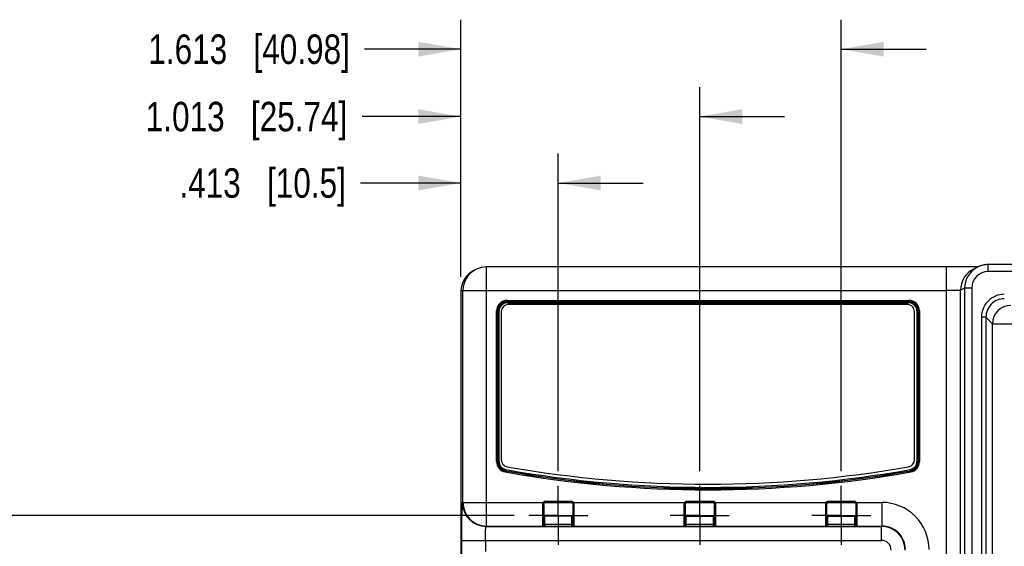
# Model space of a CAD drawing. Header units: inches. Extents: x 0 to 34, y 0 to 22.
# Tile 46 of 67: x 17 to 21.1, y 16.3 to 18.5. Entities that reach past the tile are written whole.
import ezdxf

# ---------------------------------------------------------------- set-up
doc = ezdxf.new("R2010")
doc.units = ezdxf.units.IN
doc.header["$LTSCALE"] = 1.87
doc.header["$MEASUREMENT"] = 0
doc.linetypes.add('CENTER', pattern=[0.6, 0.375, -0.075, 0.075, -0.075])
doc.layers.get('0').update_dxf_attribs({"linetype": 'CONTINUOUS'})
doc.layers.add('02___PRT_ALL_AXES', color=7, linetype='CONTINUOUS')
doc.layers.add('DIMENSIONS', color=7, linetype='CONTINUOUS')
doc.styles.get("Standard").update_dxf_attribs({"font": 'txt', "width": 0.8})
doc.dimstyles.new('DIMSTYLE_1', dxfattribs={"dimtxt": 0.125, "dimasz": 0.18, "dimexe": 0.18, "dimexo": 0.0625, "dimgap": 0.09, "dimtad": 0, "dimtih": 1, "dimtoh": 1, "dimdec": 3, "dimzin": 4, "dimdsep": 46, "dimtxsty": 'STANDARD', "dimblk": '_FILLED', "dimblk1": '_FILLED', "dimblk2": '_FILLED', "dimcen": 0.09, "dimadec": 0, "dimazin": 0, "dimtp": 0.01, "dimtm": 0.01, "dimtfac": 1, "dimtdec": 3, "dimtofl": 0, "dimtmove": 0, "dimatfit": 3, "dimldrblk": '_FILLED', "dimfxl": 1, "dimtolj": 1, "dimtzin": 4, "dimarcsym": 0})

# ---------------------------------------------------------------- blocks, each defined once
blk = doc.blocks.new('_FILLED')
at = {"color": 0, "linetype": 'BYBLOCK'}
blk.add_solid([(0, 0), (-1, 0.174), (-1, -0.174)], dxfattribs=at)
blk = doc.blocks.new('*D14')
at = {"layer": 'DIMENSIONS', "color": 2, "linetype": 'CONTINUOUS'}
for p, q in [((15.6206, 15.8785), (15.6206, 16.3512)), ((15.6206, 16.3512), (15.7381, 16.3512)), ((20.0284, 15.8785), (15.4956, 15.8785)), ((18.8732, 14.043), (15.4956, 14.043)), ((15.6206, 14.043), (15.6206, 13.683))]:
    blk.add_line(p, q, dxfattribs=at)
at = {"layer": 'DIMENSIONS', "color": 2, "linetype": 'CONTINUOUS', "xscale": 0.18, "yscale": 0.18, "zscale": 0.18}
for p, rotation in [((15.6206, 15.8785), 270), ((15.6206, 14.043), 90)]:
    blk.add_blockref('_FILLED', p, dxfattribs=dict(at, rotation=rotation))
at = {"layer": 'DIMENSIONS', "color": 2, "linetype": 'CONTINUOUS', "insert": (15.8006, 16.4137), "char_height": 0.125, "width": 1.325, "attachment_point": 1, "line_spacing_factor": 0.9}
blk.add_mtext('1.836{\\Ftxt.shx;\\W1.000000;\\H0.125000; }[46.62]', dxfattribs=at)
blk = doc.blocks.new('*D19')
at = {"layer": 'DIMENSIONS', "color": 2, "linetype": 'CONTINUOUS'}
for p, q in [((15.2034, 16.4361), (15.2034, 16.8387)), ((15.2034, 16.8387), (15.3209, 16.8387)), ((19.0574, 16.4361), (15.0784, 16.4361)), ((18.8732, 14.043), (15.0784, 14.043)), ((15.2034, 14.043), (15.2034, 13.683))]:
    blk.add_line(p, q, dxfattribs=at)
at = {"layer": 'DIMENSIONS', "color": 2, "linetype": 'CONTINUOUS', "xscale": 0.18, "yscale": 0.18, "zscale": 0.18}
for p, rotation in [((15.2034, 16.4361), 270), ((15.2034, 14.043), 90)]:
    blk.add_blockref('_FILLED', p, dxfattribs=dict(at, rotation=rotation))
at = {"layer": 'DIMENSIONS', "color": 2, "linetype": 'CONTINUOUS', "insert": (15.3834, 16.9012), "char_height": 0.125, "width": 1.325, "attachment_point": 1, "line_spacing_factor": 0.9}
blk.add_mtext('2.393{\\Ftxt.shx;\\W1.000000;\\H0.125000; }[60.78]', dxfattribs=at)
blk = doc.blocks.new('*D20')
at = {"layer": 'DIMENSIONS', "color": 2, "linetype": 'CONTINUOUS'}
for p, q in [((18.8315, 17.4471), (18.8315, 17.9698)), ((19.2449, 16.6236), (19.2449, 17.9698)), ((18.8315, 17.8448), (18.4064, 17.8448)), ((19.2449, 17.8448), (19.6049, 17.8448))]:
    blk.add_line(p, q, dxfattribs=at)
at = {"layer": 'DIMENSIONS', "color": 2, "linetype": 'CONTINUOUS', "xscale": 0.18, "yscale": 0.18, "zscale": 0.18}
blk.add_blockref('_FILLED', (18.8315, 17.8448), dxfattribs=at)
at = {"layer": 'DIMENSIONS', "color": 2, "linetype": 'CONTINUOUS', "xscale": 0.18, "yscale": 0.18, "zscale": 0.18, "rotation": 180}
blk.add_blockref('_FILLED', (19.2449, 17.8448), dxfattribs=at)
at = {"layer": 'DIMENSIONS', "color": 2, "linetype": 'CONTINUOUS', "insert": (18.3439, 17.9073), "char_height": 0.125, "width": 1.125, "attachment_point": 3, "line_spacing_factor": 0.9}
blk.add_mtext('.413{\\Ftxt.shx;\\W1.000000;\\H0.125000; }[10.5]', dxfattribs=at)
blk = doc.blocks.new('*D21')
at = {"layer": 'DIMENSIONS', "color": 2, "linetype": 'CONTINUOUS'}
for p, q in [((18.8315, 17.4471), (18.8315, 18.2513)), ((19.8449, 16.6236), (19.8449, 18.2513)), ((18.8315, 18.1263), (18.4125, 18.1263)), ((19.8449, 18.1263), (20.2049, 18.1263))]:
    blk.add_line(p, q, dxfattribs=at)
at = {"layer": 'DIMENSIONS', "color": 2, "linetype": 'CONTINUOUS', "xscale": 0.18, "yscale": 0.18, "zscale": 0.18}
blk.add_blockref('_FILLED', (18.8315, 18.1263), dxfattribs=at)
at = {"layer": 'DIMENSIONS', "color": 2, "linetype": 'CONTINUOUS', "xscale": 0.18, "yscale": 0.18, "zscale": 0.18, "rotation": 180}
blk.add_blockref('_FILLED', (19.8449, 18.1263), dxfattribs=at)
at = {"layer": 'DIMENSIONS', "color": 2, "linetype": 'CONTINUOUS', "insert": (18.35, 18.1888), "char_height": 0.125, "width": 1.325, "attachment_point": 3, "line_spacing_factor": 0.9}
blk.add_mtext('1.013{\\Ftxt.shx;\\W1.000000;\\H0.125000; }[25.74]', dxfattribs=at)
blk = doc.blocks.new('*D22')
at = {"layer": 'DIMENSIONS', "color": 2, "linetype": 'CONTINUOUS'}
for p, q in [((18.8315, 17.4471), (18.8315, 18.537)), ((20.4449, 16.6236), (20.4449, 18.537)), ((18.8315, 18.412), (18.4234, 18.412)), ((20.4449, 18.412), (20.8049, 18.412))]:
    blk.add_line(p, q, dxfattribs=at)
at = {"layer": 'DIMENSIONS', "color": 2, "linetype": 'CONTINUOUS', "xscale": 0.18, "yscale": 0.18, "zscale": 0.18}
blk.add_blockref('_FILLED', (18.8315, 18.412), dxfattribs=at)
at = {"layer": 'DIMENSIONS', "color": 2, "linetype": 'CONTINUOUS', "xscale": 0.18, "yscale": 0.18, "zscale": 0.18, "rotation": 180}
blk.add_blockref('_FILLED', (20.4449, 18.412), dxfattribs=at)
at = {"layer": 'DIMENSIONS', "color": 2, "linetype": 'CONTINUOUS', "insert": (18.3609, 18.4745), "char_height": 0.125, "width": 1.325, "attachment_point": 3, "line_spacing_factor": 0.9}
blk.add_mtext('1.613{\\Ftxt.shx;\\W1.000000;\\H0.125000; }[40.98]', dxfattribs=at)

msp = doc.modelspace()

# ---------------------------------------------------------------- linework, layer by layer
at = {"color": 7, "linetype": 'CONTINUOUS'}
for p, q in [((18.8954, 17.4783), (18.8868, 17.474)), ((20.9064, 17.4889), (18.9401, 17.4888)), ((18.9401, 16.3908), (18.9401, 17.4888)), ((20.8918, 14.0408), (20.8918, 17.4888)), ((20.9372, 17.4889), (20.9064, 17.4889)), ((20.9634, 17.489), (20.9372, 17.4889)), ((20.9902, 17.4891), (20.9634, 17.489)), ((21.0109, 17.4893), (20.9902, 17.4891)), ((21.0237, 17.4885), (21.0061, 17.4797)), ((21.026, 17.4895), (21.0109, 17.4893)), ((21.0311, 17.4918), (21.0237, 17.4885)), ((21.0685, 17.469), (21.0685, 17.499)), ((21.228, 17.499), (21.0685, 17.499)), ((21.2282, 17.469), (21.0685, 17.469)), ((18.8401, 17.3888), (18.8315, 17.3845)), ((18.8315, 17.3846), (18.8315, 14.145)), ((18.8401, 16.4908), (18.8401, 17.3888)), ((18.8401, 17.3888), (20.8918, 17.3888)), ((20.9684, 17.399), (20.9508, 17.3902)), ((20.9508, 14.1394), (20.9508, 17.3902)), ((20.9684, 17.399), (20.9684, 14.1306)), ((20.9984, 17.399), (20.9684, 17.399)), ((20.9984, 17.399), (20.9984, 14.1306)), ((19.0276, 17.3474), (19.0276, 17.3425)), ((19.0276, 17.3474), (20.7324, 17.3474)), ((19.0276, 17.3425), (19.0281, 17.342)), ((19.0276, 17.3425), (20.7324, 17.3425)), ((19.0281, 17.342), (20.7318, 17.342)), ((19.0282, 17.3371), (19.0282, 17.342)), ((19.0282, 17.3371), (20.7318, 17.3371)), ((20.7324, 17.3425), (20.7318, 17.342)), ((20.7318, 17.3371), (20.7318, 17.342)), ((20.7324, 17.3474), (20.7324, 17.3425)), ((18.9834, 16.6636), (18.9834, 17.3032)), ((18.9834, 17.3032), (18.9883, 17.3032)), ((18.9883, 16.6636), (18.9883, 17.3032)), ((18.9883, 17.3032), (18.9888, 17.3026)), ((18.9888, 16.6641), (18.9888, 17.3026)), ((18.9937, 17.3026), (18.9888, 17.3026)), ((18.9937, 16.6641), (18.9937, 17.3026)), ((19.0033, 17.2998), (19.0033, 16.6718)), ((20.7259, 17.3298), (19.0333, 17.3298)), ((20.7559, 16.6718), (20.7559, 17.2998)), ((20.7663, 17.3026), (20.7663, 16.6641)), ((20.7663, 17.3026), (20.7712, 17.3026)), ((20.7717, 17.3032), (20.7712, 17.3026)), ((20.7712, 17.3026), (20.7712, 16.6641)), ((20.7717, 17.3032), (20.7717, 16.6636)), ((20.7766, 17.3032), (20.7717, 17.3032)), ((20.7766, 17.3032), (20.7766, 16.6636)), ((21.0398, 17.276), (21.0398, 14.2536)), ((21.0588, 17.276), (21.0398, 17.276)), ((21.0588, 17.276), (21.0588, 14.2536)), ((21.0866, 17.2482), (21.0588, 17.276)), ((21.0866, 14.2814), (21.0866, 17.2482)), ((21.0866, 17.2482), (21.7313, 17.2482)), ((18.9834, 16.6636), (18.9883, 16.6636)), ((18.9883, 16.6636), (18.9888, 16.6641)), ((18.9937, 16.6641), (18.9888, 16.6641)), ((19.0199, 16.62), (19.0208, 16.6249)), ((19.0208, 16.6249), (19.0213, 16.6253)), ((19.0221, 16.6302), (19.0213, 16.6253)), ((20.7378, 16.6302), (20.7387, 16.6253)), ((20.7392, 16.6249), (20.7387, 16.6253)), ((20.7401, 16.62), (20.7392, 16.6249)), ((20.7663, 16.6641), (20.7712, 16.6641)), ((20.7717, 16.6636), (20.7712, 16.6641)), ((20.7766, 16.6636), (20.7717, 16.6636)), ((18.8384, 16.4891), (18.8401, 16.4908)), ((18.8401, 16.4908), (19.1811, 16.4908)), ((19.178, 16.4806), (19.178, 16.3901)), ((19.185, 16.4878), (19.1811, 16.4908)), ((19.1829, 16.4811), (19.1829, 16.3951)), ((19.1879, 16.4896), (19.1879, 16.4945)), ((19.303, 16.4945), (19.1879, 16.4945)), ((19.303, 16.4896), (19.1879, 16.4896)), ((19.303, 16.4896), (19.303, 16.4945)), ((19.3058, 16.4878), (19.3097, 16.4908)), ((19.3079, 16.3951), (19.3079, 16.4811)), ((19.3097, 16.4908), (19.7811, 16.4908)), ((19.3129, 16.3901), (19.3129, 16.4806)), ((19.778, 16.4806), (19.778, 16.3901)), ((19.785, 16.4878), (19.7811, 16.4908)), ((19.7829, 16.4811), (19.7829, 16.3951)), ((19.7879, 16.4896), (19.7879, 16.4945)), ((19.903, 16.4945), (19.7879, 16.4945)), ((19.903, 16.4896), (19.7879, 16.4896)), ((19.903, 16.4896), (19.903, 16.4945)), ((19.9058, 16.4878), (19.9097, 16.4908)), ((19.9079, 16.3951), (19.9079, 16.4811)), ((19.9097, 16.4908), (20.3811, 16.4908)), ((19.9129, 16.3901), (19.9129, 16.4806)), ((20.378, 16.4806), (20.378, 16.3901)), ((20.385, 16.4878), (20.3811, 16.4908)), ((20.3829, 16.4811), (20.3829, 16.3951)), ((20.3879, 16.4896), (20.3879, 16.4945)), ((20.503, 16.4945), (20.3879, 16.4945)), ((20.503, 16.4896), (20.3879, 16.4896)), ((20.503, 16.4896), (20.503, 16.4945)), ((20.5058, 16.4878), (20.5097, 16.4908)), ((20.5079, 16.3951), (20.5079, 16.4811)), ((20.5097, 16.4908), (20.6175, 16.4908)), ((20.5129, 16.3901), (20.5129, 16.4806)), ((20.6175, 16.4908), (20.6175, 16.3908)), ((19.1879, 16.3899), (19.1879, 16.4354)), ((19.1879, 16.4354), (19.303, 16.4354)), ((19.1879, 16.434), (19.303, 16.434)), ((19.303, 16.3899), (19.303, 16.4354)), ((19.7879, 16.3899), (19.7879, 16.4322)), ((19.903, 16.4322), (19.7879, 16.4322)), ((19.903, 16.4308), (19.7879, 16.4308)), ((19.903, 16.3899), (19.903, 16.4322)), ((20.3879, 16.3899), (20.3879, 16.4322)), ((20.503, 16.4322), (20.3879, 16.4322)), ((20.503, 16.4308), (20.3879, 16.4308)), ((20.503, 16.3899), (20.503, 16.4322)), ((18.9384, 16.3891), (18.9401, 16.3908)), ((18.9384, 16.3891), (20.6158, 16.3891)), ((18.9401, 16.3908), (19.178, 16.3908)), ((19.178, 16.3901), (19.1879, 16.3899)), ((19.1835, 16.3965), (19.1838, 16.3969)), ((19.1879, 16.3983), (19.303, 16.3983)), ((19.1879, 16.3899), (19.303, 16.3899)), ((19.303, 16.3899), (19.3129, 16.3901)), ((19.3129, 16.3908), (19.778, 16.3908)), ((19.778, 16.3901), (19.7879, 16.3899)), ((19.7835, 16.3965), (19.7838, 16.3969)), ((19.7879, 16.3983), (19.903, 16.3983)), ((19.7879, 16.3899), (19.903, 16.3899)), ((19.903, 16.3899), (19.9129, 16.3901)), ((19.9129, 16.3908), (20.378, 16.3908)), ((20.378, 16.3901), (20.3879, 16.3899)), ((20.3835, 16.3965), (20.3838, 16.3969)), ((20.3879, 16.3983), (20.503, 16.3983)), ((20.3879, 16.3899), (20.503, 16.3899)), ((20.503, 16.3899), (20.5129, 16.3901)), ((20.5129, 16.3908), (20.6175, 16.3908)), ((20.6175, 16.3908), (20.6158, 16.3891)), ((20.6158, 16.3301), (20.6158, 16.3891)), ((18.8357, 14.143), (18.8357, 16.3301)), ((18.8357, 16.3301), (20.6158, 16.3301)), ((18.9357, 16.3301), (18.9357, 16.2829))]:
    msp.add_line(p, q, dxfattribs=at)
for points in [[(21.0685, 17.499), (21.0606, 17.4987), (21.0513, 17.4975), (21.0421, 17.4955), (21.0331, 17.4926), (21.0311, 17.4918)], [(19.1829, 16.4811), (19.1829, 16.4818), (19.1832, 16.4834), (19.1836, 16.4849), (19.1841, 16.4863), (19.1848, 16.4875), (19.185, 16.4878)], [(19.185, 16.4878), (19.1853, 16.4881), (19.1857, 16.4886), (19.1862, 16.489), (19.1867, 16.4893), (19.1873, 16.4895), (19.1878, 16.4896), (19.1879, 16.4896)], [(19.303, 16.4896), (19.3032, 16.4896), (19.3037, 16.4895), (19.3042, 16.4893), (19.3047, 16.4889), (19.3052, 16.4885), (19.3056, 16.488), (19.3058, 16.4878)], [(19.3058, 16.4878), (19.3061, 16.4875), (19.3068, 16.4862), (19.3073, 16.4848), (19.3077, 16.4833), (19.3079, 16.4817), (19.3079, 16.4811)], [(19.7829, 16.4811), (19.7829, 16.4818), (19.7832, 16.4834), (19.7836, 16.4849), (19.7841, 16.4863), (19.7848, 16.4875), (19.785, 16.4878)], [(19.785, 16.4878), (19.7853, 16.4881), (19.7857, 16.4886), (19.7862, 16.489), (19.7867, 16.4893), (19.7873, 16.4895), (19.7878, 16.4896), (19.7879, 16.4896)], [(19.903, 16.4896), (19.9032, 16.4896), (19.9037, 16.4895), (19.9042, 16.4893), (19.9047, 16.4889), (19.9052, 16.4885), (19.9056, 16.488), (19.9058, 16.4878)], [(19.9058, 16.4878), (19.9061, 16.4875), (19.9068, 16.4862), (19.9073, 16.4848), (19.9077, 16.4833), (19.9079, 16.4817), (19.9079, 16.4811)], [(20.3829, 16.4811), (20.3829, 16.4818), (20.3832, 16.4834), (20.3836, 16.4849), (20.3841, 16.4863), (20.3848, 16.4875), (20.385, 16.4878)], [(20.385, 16.4878), (20.3853, 16.4881), (20.3857, 16.4886), (20.3862, 16.489), (20.3867, 16.4893), (20.3873, 16.4895), (20.3878, 16.4896), (20.3879, 16.4896)], [(20.503, 16.4896), (20.5032, 16.4896), (20.5037, 16.4895), (20.5042, 16.4893), (20.5047, 16.4889), (20.5052, 16.4885), (20.5056, 16.488), (20.5058, 16.4878)], [(20.5058, 16.4878), (20.5061, 16.4875), (20.5068, 16.4862), (20.5073, 16.4848), (20.5077, 16.4833), (20.5079, 16.4817), (20.5079, 16.4811)]]:
    msp.add_lwpolyline(points, dxfattribs=at)
for centre, radius, start, end in [((18.9315, 17.3846), 0.1, 116.5599, 179.9886), ((18.9401, 17.3889), 0.1, 116.5646, 180.0116), ((18.9401, 17.3888), 0.1, 90.0001, 116.5643), ((21.0508, 17.3902), 0.1, 116.566, 180.0121), ((21.0685, 17.399), 0.1, 116.5623, 180.0012), ((21.0685, 17.399), 0.07, 89.9983, 179.9943), ((21.0685, 17.399), 0.1, 89.9975, 111.9645), ((19.0276, 17.3032), 0.0443, 89.986, 180.014), ((19.0276, 17.3032), 0.0393, 89.9802, 180.0221), ((19.0282, 17.3026), 0.0393, 90.0049, 180.0016), ((19.0281, 17.3027), 0.0344, 89.9861, 180.0136), ((20.7318, 17.3026), 0.0393, 0.0049, 90.0016), ((20.7318, 17.3027), 0.0344, 359.9861, 90.0136), ((20.7324, 17.3032), 0.0443, 359.986, 90.014), ((20.7324, 17.3032), 0.0393, 359.9803, 90.0221), ((21.1368, 17.276), 0.097, 89.997, 180.003), ((21.1368, 17.276), 0.078, 89.9906, 180.0094), ((19.0333, 17.2998), 0.03, 90, 180), ((20.7259, 17.2998), 0.03, 0, 90), ((21.1647, 17.2481), 0.078, 90.0209, 179.9791), ((19.0333, 16.6718), 0.03, 180, 260.0063), ((20.7259, 16.6718), 0.03, 279.9937, 360), ((19.0276, 16.6636), 0.0443, 179.9923, 259.9537), ((19.0276, 16.6636), 0.0393, 179.9895, 259.9608), ((19.0282, 16.6641), 0.0393, 180.0086, 259.9506), ((19.0281, 16.6641), 0.0344, 179.9919, 259.9593), ((19.88, 21.4712), 4.922, 259.9462, 280.0538), ((19.88, 21.4712), 4.9214, 259.9514, 280.0487), ((19.88, 21.4712), 4.9165, 259.9514, 280.0486), ((19.8796, 21.4743), 4.9065, 260.0063, 279.9937), ((20.7318, 16.6641), 0.0344, 280.0405, 0.0079), ((20.7318, 16.6641), 0.0393, 280.0573, 359.9992), ((20.7324, 16.6636), 0.0393, 280.0433, 0.0145), ((20.7324, 16.6636), 0.0443, 280.0461, 0.0075), ((19.88, 21.4712), 4.9269, 259.9462, 280.0538), ((18.9385, 16.4891), 0.1, 180.0209, 269.9791), ((18.9401, 16.4908), 0.1, 180.0209, 269.9791), ((20.6175, 16.2908), 0.2, 359.9963, 90.0037), ((19.1879, 16.4403), 0.00492, 180, 270), ((19.303, 16.4403), 0.00492, 270, 360), ((19.7879, 16.4371), 0.00492, 180, 270), ((19.903, 16.4371), 0.00492, 270, 360), ((20.3879, 16.4371), 0.00492, 180, 270), ((20.503, 16.4371), 0.00492, 270, 360), ((19.178, 16.3957), 0.00492, 269.9969, 359.9841), ((19.178, 16.3951), 0.00492, 269.9951, 359.9951), ((19.3129, 16.3957), 0.00492, 180.0159, 270.0031), ((19.3058, 16.3951), 0.00218, 0.08, 14.4034), ((19.3129, 16.3951), 0.00492, 180.0049, 270.0049), ((19.778, 16.3957), 0.00492, 269.9951, 359.9951), ((19.778, 16.3951), 0.00492, 269.9951, 359.9951), ((19.9129, 16.3957), 0.00492, 180.0049, 270.0049), ((19.9058, 16.3951), 0.00218, 0.08, 14.4034), ((19.9129, 16.3951), 0.00492, 180.0049, 270.0049), ((20.378, 16.3957), 0.00492, 269.9951, 359.9951), ((20.378, 16.3951), 0.00492, 269.9951, 359.9951), ((20.5129, 16.3957), 0.00492, 180.0049, 270.0049), ((20.5058, 16.3951), 0.00218, 0.08, 14.4034), ((20.5129, 16.3951), 0.00492, 180.0049, 270.0049), ((20.6158, 16.2891), 0.1, 0.0109, 89.9891), ((20.6175, 16.2909), 0.0999, 359.9721, 90.0293), ((20.6158, 16.2891), 0.0409, 359.9968, 90.0032)]:
    msp.add_arc(centre, radius, start, end, dxfattribs=at)
for points, knots in [([(20.9508, 17.3902), (20.9508, 17.3902), (20.9508, 17.3902), (20.9507, 17.3901), (20.9506, 17.3901), (20.9504, 17.3901), (20.9502, 17.39), (20.9499, 17.39), (20.9495, 17.3899), (20.9488, 17.3899), (20.948, 17.3898), (20.9471, 17.3897), (20.946, 17.3897), (20.9448, 17.3896), (20.9435, 17.3896), (20.942, 17.3895), (20.9399, 17.3894), (20.9369, 17.3893), (20.933, 17.3892), (20.9288, 17.3892), (20.9242, 17.3891), (20.9192, 17.389), (20.9141, 17.3889), (20.9087, 17.3889), (20.9012, 17.3889), (20.8956, 17.3888), (20.8918, 17.3888)], [0, 0, 0, 0, 0.000916, 0.00234, 0.004316, 0.006858, 0.009973, 0.013662, 0.022762, 0.034147, 0.047797, 0.063681, 0.081766, 0.102007, 0.124361, 0.148774, 0.17519, 0.233777, 0.299574, 0.371964, 0.450267, 0.533745, 0.621614, 0.713048, 0.807182, 1, 1, 1, 1]), ([(18.8357, 16.3301), (18.8357, 16.3403), (18.8357, 16.3555), (18.8358, 16.3756), (18.8359, 16.3901), (18.836, 16.4041), (18.8362, 16.4173), (18.8363, 16.4297), (18.8365, 16.4412), (18.8367, 16.4501), (18.8368, 16.4567), (18.8369, 16.4613), (18.837, 16.4655), (18.8371, 16.4693), (18.8373, 16.4729), (18.8374, 16.4761), (18.8375, 16.479), (18.8376, 16.4815), (18.8377, 16.4834), (18.8378, 16.4847), (18.8379, 16.4856), (18.838, 16.4863), (18.838, 16.487), (18.8381, 16.4876), (18.8382, 16.4881), (18.8382, 16.4885), (18.8383, 16.4888), (18.8383, 16.489), (18.8384, 16.4891), (18.8384, 16.4891), (18.8384, 16.4891)], [0, 0, 0, 0, 0.192886, 0.287057, 0.378524, 0.466426, 0.549936, 0.628265, 0.700681, 0.766498, 0.796739, 0.825102, 0.851523, 0.875939, 0.898294, 0.918535, 0.936613, 0.952489, 0.966128, 0.972097, 0.977496, 0.982322, 0.986571, 0.990242, 0.993335, 0.995851, 0.997791, 0.999164, 0.999645, 1, 1, 1, 1]), ([(19.1811, 16.4908), (19.1806, 16.49), (19.1797, 16.4885), (19.1787, 16.4859), (19.1781, 16.4833), (19.178, 16.4815), (19.178, 16.4806)], [0, 0, 0, 0, 0.250324, 0.500579, 0.750545, 1, 1, 1, 1]), ([(19.1829, 16.4811), (19.1829, 16.4811), (19.1829, 16.4811), (19.1829, 16.481), (19.1828, 16.481), (19.1827, 16.481), (19.1825, 16.4809), (19.1823, 16.4809), (19.1821, 16.4808), (19.1818, 16.4808), (19.1813, 16.4807), (19.1807, 16.4807), (19.1799, 16.4807), (19.179, 16.4806), (19.1783, 16.4806), (19.178, 16.4806)], [0, 0, 0, 0, 0.010883, 0.018544, 0.028113, 0.053442, 0.087262, 0.129502, 0.179862, 0.237937, 0.303203, 0.452862, 0.623267, 0.807983, 1, 1, 1, 1]), ([(19.1879, 16.4945), (19.1875, 16.4945), (19.1869, 16.4945), (19.1859, 16.4943), (19.1849, 16.4939), (19.1837, 16.4933), (19.1824, 16.4923), (19.1815, 16.4913), (19.1811, 16.4908)], [0, 0, 0, 0, 0.125046, 0.250113, 0.375171, 0.500248, 0.750054, 1, 1, 1, 1]), ([(19.3097, 16.4908), (19.3093, 16.4913), (19.3085, 16.4923), (19.3071, 16.4933), (19.3059, 16.4939), (19.305, 16.4943), (19.304, 16.4945), (19.3033, 16.4945), (19.303, 16.4945)], [0, 0, 0, 0, 0.249947, 0.499753, 0.624828, 0.749887, 0.874953, 1, 1, 1, 1]), ([(19.3079, 16.4811), (19.3079, 16.4811), (19.3079, 16.4811), (19.308, 16.481), (19.308, 16.481), (19.3082, 16.481), (19.3083, 16.4809), (19.3085, 16.4809), (19.3088, 16.4808), (19.3091, 16.4808), (19.3095, 16.4807), (19.3102, 16.4807), (19.311, 16.4807), (19.3119, 16.4806), (19.3125, 16.4806), (19.3129, 16.4806)], [0, 0, 0, 0, 0.010883, 0.018544, 0.028113, 0.053442, 0.087262, 0.129503, 0.179862, 0.237938, 0.303203, 0.452862, 0.623267, 0.807983, 1, 1, 1, 1]), ([(19.3129, 16.4806), (19.3129, 16.4815), (19.3127, 16.4833), (19.3121, 16.4859), (19.3112, 16.4885), (19.3103, 16.49), (19.3097, 16.4908)], [0, 0, 0, 0, 0.249455, 0.499421, 0.749676, 1, 1, 1, 1]), ([(19.7811, 16.4908), (19.7806, 16.49), (19.7797, 16.4885), (19.7787, 16.4859), (19.7781, 16.4833), (19.778, 16.4815), (19.778, 16.4806)], [0, 0, 0, 0, 0.250324, 0.500579, 0.750545, 1, 1, 1, 1]), ([(19.7829, 16.4811), (19.7829, 16.4811), (19.7829, 16.4811), (19.7829, 16.481), (19.7828, 16.481), (19.7827, 16.481), (19.7825, 16.4809), (19.7823, 16.4809), (19.7821, 16.4808), (19.7818, 16.4808), (19.7813, 16.4807), (19.7807, 16.4807), (19.7799, 16.4807), (19.779, 16.4806), (19.7783, 16.4806), (19.778, 16.4806)], [0, 0, 0, 0, 0.010883, 0.018544, 0.028113, 0.053442, 0.087262, 0.129502, 0.179862, 0.237937, 0.303203, 0.452862, 0.623267, 0.807983, 1, 1, 1, 1]), ([(19.7879, 16.4945), (19.7875, 16.4945), (19.7869, 16.4945), (19.7859, 16.4943), (19.7849, 16.4939), (19.7837, 16.4933), (19.7824, 16.4923), (19.7815, 16.4913), (19.7811, 16.4908)], [0, 0, 0, 0, 0.125046, 0.250113, 0.375171, 0.500248, 0.750054, 1, 1, 1, 1]), ([(19.9097, 16.4908), (19.9093, 16.4913), (19.9085, 16.4923), (19.9071, 16.4933), (19.9059, 16.4939), (19.905, 16.4943), (19.904, 16.4945), (19.9033, 16.4945), (19.903, 16.4945)], [0, 0, 0, 0, 0.249947, 0.499753, 0.624828, 0.749887, 0.874953, 1, 1, 1, 1]), ([(19.9079, 16.4811), (19.9079, 16.4811), (19.9079, 16.4811), (19.908, 16.481), (19.908, 16.481), (19.9082, 16.481), (19.9083, 16.4809), (19.9085, 16.4809), (19.9088, 16.4808), (19.9091, 16.4808), (19.9095, 16.4807), (19.9102, 16.4807), (19.911, 16.4807), (19.9119, 16.4806), (19.9125, 16.4806), (19.9129, 16.4806)], [0, 0, 0, 0, 0.010883, 0.018544, 0.028113, 0.053442, 0.087262, 0.129503, 0.179862, 0.237938, 0.303203, 0.452862, 0.623267, 0.807983, 1, 1, 1, 1]), ([(19.9129, 16.4806), (19.9129, 16.4815), (19.9127, 16.4833), (19.9121, 16.4859), (19.9112, 16.4885), (19.9103, 16.49), (19.9097, 16.4908)], [0, 0, 0, 0, 0.249455, 0.499421, 0.749676, 1, 1, 1, 1]), ([(20.3811, 16.4908), (20.3806, 16.49), (20.3797, 16.4885), (20.3787, 16.4859), (20.3781, 16.4833), (20.378, 16.4815), (20.378, 16.4806)], [0, 0, 0, 0, 0.250324, 0.500579, 0.750545, 1, 1, 1, 1]), ([(20.3829, 16.4811), (20.3829, 16.4811), (20.3829, 16.4811), (20.3829, 16.481), (20.3828, 16.481), (20.3827, 16.481), (20.3825, 16.4809), (20.3823, 16.4809), (20.3821, 16.4808), (20.3818, 16.4808), (20.3813, 16.4807), (20.3807, 16.4807), (20.3799, 16.4807), (20.379, 16.4806), (20.3783, 16.4806), (20.378, 16.4806)], [0, 0, 0, 0, 0.010883, 0.018544, 0.028113, 0.053442, 0.087262, 0.129502, 0.179862, 0.237937, 0.303203, 0.452862, 0.623267, 0.807983, 1, 1, 1, 1]), ([(20.3879, 16.4945), (20.3875, 16.4945), (20.3869, 16.4945), (20.3859, 16.4943), (20.3849, 16.4939), (20.3837, 16.4933), (20.3824, 16.4923), (20.3815, 16.4913), (20.3811, 16.4908)], [0, 0, 0, 0, 0.125046, 0.250113, 0.375171, 0.500248, 0.750054, 1, 1, 1, 1]), ([(20.5097, 16.4908), (20.5093, 16.4913), (20.5085, 16.4923), (20.5071, 16.4933), (20.5059, 16.4939), (20.505, 16.4943), (20.504, 16.4945), (20.5033, 16.4945), (20.503, 16.4945)], [0, 0, 0, 0, 0.249947, 0.499753, 0.624828, 0.749887, 0.874953, 1, 1, 1, 1]), ([(20.5079, 16.4811), (20.5079, 16.4811), (20.5079, 16.4811), (20.508, 16.481), (20.508, 16.481), (20.5082, 16.481), (20.5083, 16.4809), (20.5085, 16.4809), (20.5088, 16.4808), (20.5091, 16.4808), (20.5095, 16.4807), (20.5102, 16.4807), (20.511, 16.4807), (20.5119, 16.4806), (20.5125, 16.4806), (20.5129, 16.4806)], [0, 0, 0, 0, 0.010883, 0.018544, 0.028113, 0.053442, 0.087262, 0.129503, 0.179862, 0.237938, 0.303203, 0.452862, 0.623267, 0.807983, 1, 1, 1, 1]), ([(20.5129, 16.4806), (20.5129, 16.4815), (20.5127, 16.4833), (20.5121, 16.4859), (20.5112, 16.4885), (20.5103, 16.49), (20.5097, 16.4908)], [0, 0, 0, 0, 0.249455, 0.499421, 0.749676, 1, 1, 1, 1]), ([(19.1879, 16.434), (19.1872, 16.434), (19.1863, 16.4341), (19.1851, 16.4345), (19.1844, 16.435), (19.1838, 16.4355), (19.1833, 16.4361), (19.183, 16.4368), (19.1829, 16.4372), (19.1829, 16.4375)], [0, 0, 0, 0, 0.28679, 0.42395, 0.553971, 0.675795, 0.789521, 0.896637, 1, 1, 1, 1]), ([(19.3079, 16.4375), (19.3079, 16.4372), (19.3079, 16.4368), (19.3076, 16.4361), (19.3071, 16.4355), (19.3065, 16.435), (19.3057, 16.4345), (19.3046, 16.4341), (19.3036, 16.434), (19.303, 16.434)], [0, 0, 0, 0, 0.103363, 0.210479, 0.324205, 0.446029, 0.57605, 0.71321, 1, 1, 1, 1]), ([(19.7879, 16.4308), (19.7872, 16.4308), (19.7863, 16.4309), (19.7851, 16.4313), (19.7844, 16.4318), (19.7838, 16.4323), (19.7833, 16.4329), (19.783, 16.4336), (19.7829, 16.434), (19.7829, 16.4343)], [0, 0, 0, 0, 0.28679, 0.42395, 0.553971, 0.675795, 0.789521, 0.896637, 1, 1, 1, 1]), ([(19.9079, 16.4343), (19.9079, 16.434), (19.9079, 16.4336), (19.9076, 16.4329), (19.9071, 16.4323), (19.9065, 16.4318), (19.9057, 16.4313), (19.9046, 16.4309), (19.9036, 16.4308), (19.903, 16.4308)], [0, 0, 0, 0, 0.103363, 0.210479, 0.324205, 0.446029, 0.57605, 0.71321, 1, 1, 1, 1]), ([(20.3879, 16.4308), (20.3872, 16.4308), (20.3863, 16.4309), (20.3851, 16.4313), (20.3844, 16.4318), (20.3838, 16.4323), (20.3833, 16.4329), (20.383, 16.4336), (20.3829, 16.434), (20.3829, 16.4343)], [0, 0, 0, 0, 0.28679, 0.42395, 0.553971, 0.675795, 0.789521, 0.896637, 1, 1, 1, 1]), ([(20.5079, 16.4343), (20.5079, 16.434), (20.5079, 16.4336), (20.5076, 16.4329), (20.5071, 16.4323), (20.5065, 16.4318), (20.5057, 16.4313), (20.5046, 16.4309), (20.5036, 16.4308), (20.503, 16.4308)], [0, 0, 0, 0, 0.103363, 0.210479, 0.324205, 0.446029, 0.57605, 0.71321, 1, 1, 1, 1]), ([(18.9357, 16.3301), (18.9357, 16.3339), (18.9357, 16.3395), (18.9358, 16.347), (18.9359, 16.3524), (18.936, 16.3576), (18.9361, 16.3625), (18.9363, 16.3671), (18.9365, 16.3714), (18.9367, 16.3752), (18.9369, 16.3787), (18.9371, 16.3817), (18.9373, 16.3842), (18.9376, 16.3859), (18.9377, 16.3871), (18.9379, 16.3878), (18.938, 16.3883), (18.9381, 16.3887), (18.9382, 16.3889), (18.9383, 16.389), (18.9383, 16.3891), (18.9384, 16.3891), (18.9384, 16.3891)], [0, 0, 0, 0, 0.192383, 0.286303, 0.377528, 0.465195, 0.548483, 0.62661, 0.698845, 0.764514, 0.823007, 0.873787, 0.916391, 0.950447, 0.964182, 0.975689, 0.984961, 0.992016, 0.994732, 0.996932, 0.998658, 1, 1, 1, 1]), ([(19.1829, 16.3951), (19.1829, 16.3952), (19.183, 16.3954), (19.1831, 16.3959), (19.1833, 16.3963), (19.1835, 16.3965)], [0, 0, 0, 0, 0.234323, 0.474938, 1, 1, 1, 1]), ([(19.1838, 16.3969), (19.1842, 16.3973), (19.185, 16.3978), (19.1864, 16.3982), (19.1873, 16.3983), (19.1879, 16.3983)], [0, 0, 0, 0, 0.378433, 0.649884, 1, 1, 1, 1]), ([(19.303, 16.3983), (19.3034, 16.3983), (19.3042, 16.3982), (19.3053, 16.398), (19.3061, 16.3976), (19.3068, 16.3972), (19.3074, 16.3966), (19.3077, 16.396), (19.3078, 16.3957), (19.3079, 16.3956)], [0, 0, 0, 0, 0.219582, 0.398869, 0.541719, 0.659409, 0.847056, 0.926385, 1, 1, 1, 1]), ([(19.7829, 16.3951), (19.7829, 16.3952), (19.783, 16.3954), (19.7831, 16.3959), (19.7833, 16.3963), (19.7835, 16.3965)], [0, 0, 0, 0, 0.234323, 0.474938, 1, 1, 1, 1]), ([(19.7838, 16.3969), (19.7842, 16.3973), (19.785, 16.3978), (19.7864, 16.3982), (19.7873, 16.3983), (19.7879, 16.3983)], [0, 0, 0, 0, 0.378433, 0.649884, 1, 1, 1, 1]), ([(19.903, 16.3983), (19.9034, 16.3983), (19.9042, 16.3982), (19.9053, 16.398), (19.9061, 16.3976), (19.9068, 16.3972), (19.9074, 16.3966), (19.9077, 16.396), (19.9078, 16.3957), (19.9079, 16.3956)], [0, 0, 0, 0, 0.219582, 0.398869, 0.541719, 0.659409, 0.847056, 0.926385, 1, 1, 1, 1]), ([(20.3829, 16.3951), (20.3829, 16.3952), (20.383, 16.3954), (20.3831, 16.3959), (20.3833, 16.3963), (20.3835, 16.3965)], [0, 0, 0, 0, 0.234323, 0.474938, 1, 1, 1, 1]), ([(20.3838, 16.3969), (20.3842, 16.3973), (20.385, 16.3978), (20.3864, 16.3982), (20.3873, 16.3983), (20.3879, 16.3983)], [0, 0, 0, 0, 0.378433, 0.649884, 1, 1, 1, 1]), ([(20.503, 16.3983), (20.5034, 16.3983), (20.5042, 16.3982), (20.5053, 16.398), (20.5061, 16.3976), (20.5068, 16.3972), (20.5074, 16.3966), (20.5077, 16.396), (20.5078, 16.3957), (20.5079, 16.3956)], [0, 0, 0, 0, 0.219582, 0.398869, 0.541719, 0.659409, 0.847056, 0.926385, 1, 1, 1, 1])]:
    msp.add_open_spline(points, degree=3, knots=knots, dxfattribs=at)
at = {"layer": '02___PRT_ALL_AXES', "color": 7, "linetype": 'CENTER'}
for p, q in [((19.2449, 16.4361), (19.2449, 16.5611)), ((19.8449, 16.4361), (19.8449, 16.5611)), ((20.4449, 16.4361), (20.4449, 16.5611)), ((19.2449, 16.4361), (19.1199, 16.4361)), ((19.2449, 16.4361), (19.2449, 16.311)), ((19.2449, 16.4361), (19.37, 16.4361)), ((19.8449, 16.4361), (19.7199, 16.4361)), ((19.8449, 16.4361), (19.8449, 16.311)), ((19.8449, 16.4361), (19.97, 16.4361)), ((20.4449, 16.4361), (20.3199, 16.4361)), ((20.4449, 16.4361), (20.4449, 16.311)), ((20.4449, 16.4361), (20.57, 16.4361))]:
    msp.add_line(p, q, dxfattribs=at)

# ---------------------------------------------------------------- dimensions: what is measured, and where the dimension line sits
at = {"layer": 'DIMENSIONS', "color": 2, "linetype": 'CONTINUOUS'}
for base, p2, picture, middle in [((20.4449, 18.412), (20.4449, 16.6236), '*D22', (17.3984, 18.412)), ((19.8449, 18.1263), (19.8449, 16.6236), '*D21', (17.3875, 18.1263)), ((19.2449, 17.8448), (19.2449, 16.6236), '*D20', (17.5314, 17.8448))]:
    dim = msp.add_linear_dim(base=base, p1=(18.8315, 17.4471), p2=p2, dimstyle='DIMSTYLE_1', dxfattribs=at)
    dim.commit()
    dim.dimension.update_dxf_attribs({"geometry": picture, "text_midpoint": middle, "dimtype": 160})
for base, p1, p2, picture, middle in [((15.2034, 16.4361), (18.8732, 14.043), (19.0574, 16.4361), '*D19', (16.0459, 16.8387)), ((15.62063, 15.87852), (18.87319, 14.04296), (20.02841, 15.87852), '*D14', (16.46313, 16.3512))]:
    dim = msp.add_linear_dim(base=base, p1=p1, p2=p2, angle=90, dimstyle='DIMSTYLE_1', dxfattribs=at)
    dim.commit()
    dim.dimension.update_dxf_attribs({"geometry": picture, "text_midpoint": middle, "dimtype": 160})

doc.saveas('drawing.dxf')
